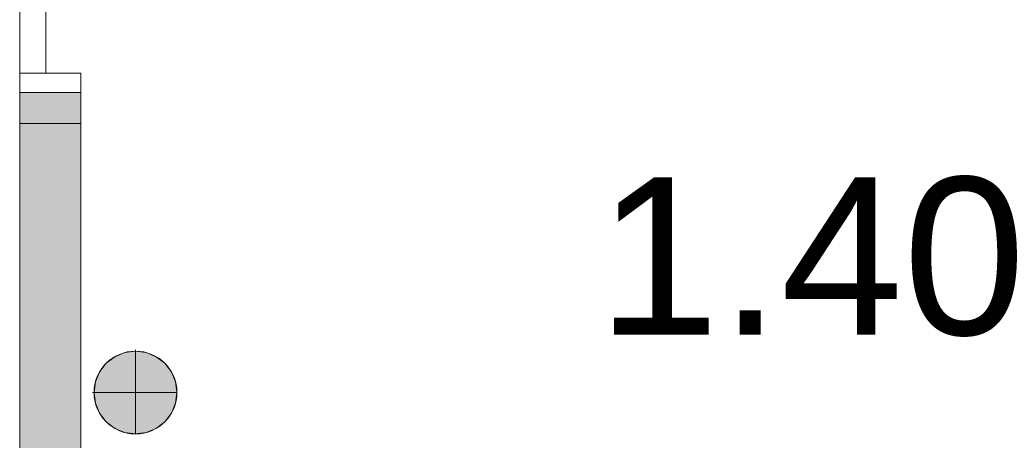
# Model space of a CAD drawing. Header units: inches. Extents: x 15 to 546804, y -66 to 267312.
# Tile 39 of 256: x 399781 to 404898, y 39787 to 41976. Entities that reach past the tile are written whole.
import ezdxf

# ---------------------------------------------------------------- set-up
doc = ezdxf.new("R2010")
doc.units = ezdxf.units.IN
doc.header["$MEASUREMENT"] = 0
doc.layers.add('Binnenwanden', color=2, linetype='Continuous')
doc.styles.add('style1', font='arial.ttf', dxfattribs={"height": 250})

msp = doc.modelspace()

# ---------------------------------------------------------------- hatches: boundary and pattern name
at = {"lineweight": 20}
h = msp.add_hatch(color=7, dxfattribs=at)
h.dxf.hatch_style = 1
h.paths.add_polyline_path([(399780.6, 38997.8), (400098.6, 38997.8), (400098.6, 41596.6), (399780.6, 41596.6)])
h = msp.add_hatch(color=7, dxfattribs=at)
h.dxf.hatch_style = 1
h.paths.add_polyline_path([(400598, 40035.9, 1), (400167.1, 40035.9, 1)])

# ---------------------------------------------------------------- linework, layer by layer
at = {"color": 7, "lineweight": 20}
for p, q in [((399780.6, 44674.5, 7500), (399780.6, 25037.8, 7500)), ((399780.6, 44674.5, 3000), (399780.6, 25037.8, 3000)), ((399780.6, 44674.5, 7500), (399780.6, 25037.8, 7500)), ((399780.6, 41697.8, 6032.1), (399780.6, 43837.8, 6032.1)), ((399780.6, 43837.8, 3732.1), (399780.6, 41697.8, 3732.1)), ((399780.6, 41436.6, 6032.1), (399780.6, 43736.6, 6032.1)), ((399780.6, 43736.6, 3732.1), (399780.6, 41436.6, 3732.1)), ((399780.6, 43736.6, 3800), (399780.6, 41436.6, 3800)), ((399916, 41697.8, 3732.1), (399916, 43736.6, 3732.1)), ((399780.6, 41697.8, 3732.1), (399780.6, 41697.8, 6032.1)), ((399780.6, 41697.8, 3732.1), (400098.6, 41697.8, 3732.1)), ((399780.6, 41697.8, 6032.1), (400098.6, 41697.8, 6032.1)), ((400098.6, 41697.8, 3732.1), (400098.6, 41697.8, 6032.1)), ((400098.6, 41596.6, 0), (400098.6, 41697.8, 0)), ((400098.6, 41596.6, 3732.1), (399780.6, 41596.6, 3732.1)), ((399780.6, 41596.6, 3732.1), (399780.6, 38997.8, 3732.1)), ((400098.6, 38997.8, 3732.1), (400098.6, 41596.6, 3732.1)), ((400098.6, 41436.6, 0), (400098.6, 41596.6, 0)), ((399780.6, 41436.6, 3732.1), (399780.6, 41436.6, 3800)), ((399780.6, 41436.6, 6032.1), (399880.6, 41436.6, 6032.1)), ((399780.6, 41436.6, 3732.1), (399880.6, 41436.6, 3732.1)), ((399780.6, 41436.6, 3800), (399880.6, 41436.6, 3800)), ((399780.6, 41436.6, 3800), (399780.6, 41436.6, 6032.1)), ((399880.6, 41436.6, 3732.1), (399880.6, 41436.6, 3800)), ((399880.6, 41436.6, 3732.1), (400098.6, 41436.6, 3732.1)), ((399880.6, 41436.6, 3800), (399880.6, 41436.6, 6032.1)), ((399880.6, 41436.6, 3800), (400098.6, 41436.6, 3800)), ((400098.6, 41436.6, 3732.1), (400098.6, 41436.6, 3800)), ((400098.6, 41436.6, 3800), (400098.6, 25357.8, 3800)), ((400274.8, 40222.4, 0), (400274.8, 40222.4, 7000)), ((400326.8, 40244, 0), (400326.8, 40244, 7000)), ((400382.5, 40258.9, 0), (400382.5, 40251.3, 0)), ((400382.5, 40251.3, 0), (400382.5, 40251.3, 7000)), ((400382.5, 40251.3, 0), (400382.5, 39820.4, 0)), ((400438.3, 40244, 0), (400438.3, 40244, 7000)), ((400490.3, 40222.4, 0), (400490.3, 40222.4, 7000)), ((400230.2, 40188.2, 0), (400230.2, 40188.2, 7000)), ((400534.9, 40188.2, 0), (400534.9, 40188.2, 7000)), ((400196, 40143.6, 0), (400196, 40143.6, 7000)), ((400569.1, 40143.6, 0), (400569.1, 40143.6, 7000)), ((400174.5, 40091.6, 0), (400174.5, 40091.6, 7000)), ((400590.6, 40091.6, 0), (400590.6, 40091.6, 7000)), ((400159.5, 40035.9, 0), (400167.1, 40035.9, 0)), ((400167.1, 40035.9, 0), (400167.1, 40035.9, 7000)), ((400167.1, 40035.9, 0), (400598, 40035.9, 0)), ((400598, 40035.9, 0), (400598, 40035.9, 7000)), ((400174.5, 39980.1, 0), (400174.5, 39980.1, 7000)), ((400590.6, 39980.1, 0), (400590.6, 39980.1, 7000)), ((400196, 39928.2, 0), (400196, 39928.2, 7000)), ((400569.1, 39928.2, 0), (400569.1, 39928.2, 7000)), ((400230.2, 39883.5, 0), (400230.2, 39883.5, 7000)), ((400534.9, 39883.5, 0), (400534.9, 39883.5, 7000)), ((400274.8, 39849.3, 0), (400274.8, 39849.3, 7000)), ((400326.8, 39827.8, 0), (400326.8, 39827.8, 7000)), ((400382.5, 39820.4, 0), (400382.5, 39820.4, 7000)), ((400438.3, 39827.8, 0), (400438.3, 39827.8, 7000)), ((400490.3, 39849.3, 0), (400490.3, 39849.3, 7000))]:
    msp.add_line(p, q, dxfattribs=at)
for centre in [(400382.5, 40035.9, 7000), (400382.5, 40035.9, 0)]:
    msp.add_circle(centre, 215.4, dxfattribs=at)
for points, invisible_edges in [([(399780.6, 25037.8, 7500), (399780.6, 44674.5, 7500), (399780.6, 43837.8, 6032.1)], 14), ([(399780.6, 25037.8, 3000), (399780.6, 43837.8, 3732.1), (399780.6, 44674.5, 3000)], 3), ([(399780.6, 25037.8, 3000), (399780.6, 44674.5, 3000), (400098.6, 25037.8, 3000)], 2), ([(399780.6, 44674.5, 7500), (399780.6, 25037.8, 7500), (400098.6, 44674.5, 7500)], 2), ([(399780.6, 41697.8, 6032.1), (399780.6, 25037.8, 7500), (399780.6, 43837.8, 6032.1)], 3), ([(399780.6, 41697.8, 3732.1), (399780.6, 43837.8, 3732.1), (399780.6, 25037.8, 3000)], 14), ([(399780.6, 43837.8, 3732.1), (399780.6, 41697.8, 3732.1), (400098.6, 43837.8, 3732.1)], 2), ([(399780.6, 41436.6, 3732.1), (399780.6, 43736.6, 3732.1), (399880.6, 41436.6, 3732.1)], 2), ([(399780.6, 41436.6, 6032.1), (399780.6, 43736.6, 6032.1), (399880.6, 41436.6, 6032.1)], 2), ([(399780.6, 43736.6, 3800), (399780.6, 43736.6, 3732.1), (399780.6, 41436.6, 3800)], 2), ([(399780.6, 41436.6, 3732.1), (399780.6, 41436.6, 3800), (399780.6, 43736.6, 3732.1)], 2), ([(399780.6, 41596.6, 2300), (399780.6, 43736.6, 2300), (400098.6, 41596.6, 2300)], 2), ([(399880.6, 43736.6, 3732.1), (399880.6, 41436.6, 6032.1), (399880.6, 43736.6, 3800)], 3), ([(399780.6, 41697.8, 3732.1), (399780.6, 38997.8, 6046.5), (399780.6, 41697.8, 6032.1)], 3), ([(399780.6, 38997.8, 6046.5), (399780.6, 41697.8, 3732.1), (399780.6, 38997.8, 4476.5)], 3), ([(400098.6, 41697.8, 3732.1), (399780.6, 41697.8, 3732.1), (400098.6, 41697.8, 6032.1)], 2), ([(399780.6, 41697.8, 6032.1), (400098.6, 41697.8, 6032.1), (399780.6, 41697.8, 3732.1)], 2), ([(400098.6, 41697.8, 6032.1), (400098.6, 38997.8, 4476.5), (400098.6, 41697.8, 3732.1)], 3), ([(400098.6, 38997.8, 4476.5), (400098.6, 41697.8, 6032.1), (400098.6, 38997.8, 6046.5)], 3), ([(399880.6, 41436.6, 3732.1), (399780.6, 41436.6, 3732.1), (399880.6, 41436.6, 3800)], 2), ([(399780.6, 41436.6, 3800), (399880.6, 41436.6, 3800), (399780.6, 41436.6, 3732.1)], 2), ([(399880.6, 41436.6, 3800), (399780.6, 41436.6, 3800), (399880.6, 41436.6, 6032.1)], 2), ([(399780.6, 41436.6, 6032.1), (399880.6, 41436.6, 6032.1), (399780.6, 41436.6, 3800)], 2), ([(399880.6, 41436.6, 3800), (399880.6, 41436.6, 6032.1), (399880.6, 41436.6, 3732.1)], 2), ([(399880.6, 41436.6, 3732.1), (400098.6, 41436.6, 3732.1), (399880.6, 41436.6, 3800)], 2), ([(400098.6, 41436.6, 3800), (399880.6, 41436.6, 3800), (400098.6, 41436.6, 3732.1)], 2), ([(400098.6, 41436.6, 3800), (400098.6, 41436.6, 3732.1), (400098.6, 25357.8, 3800)], 2), ([(400098.6, 25357.8, 3800), (400098.6, 41436.6, 3732.1), (400098.6, 25357.8, 3000)], 3), ([(400230.2, 39883.5, 0), (400230.2, 40188.2, 0), (400274.8, 40222.4, 0)], 13), ([(400230.2, 39883.5, 0), (400274.8, 40222.4, 0), (400274.8, 39849.3, 0)], 3), ([(400230.2, 40188.2, 7000), (400274.8, 40222.4, 0), (400230.2, 40188.2, 0)], 1), ([(400274.8, 40222.4, 0), (400230.2, 40188.2, 7000), (400274.8, 40222.4, 7000)], 1), ([(400230.2, 40188.2, 7000), (400274.8, 39849.3, 7000), (400274.8, 40222.4, 7000)], 3), ([(400274.8, 40222.4, 7000), (400326.8, 40244, 0), (400274.8, 40222.4, 0)], 1), ([(400326.8, 40244, 0), (400274.8, 40222.4, 7000), (400326.8, 40244, 7000)], 1), ([(400274.8, 39849.3, 0), (400274.8, 40222.4, 0), (400326.8, 40244, 0)], 13), ([(400274.8, 39849.3, 0), (400326.8, 40244, 0), (400326.8, 39827.8, 0)], 3), ([(400274.8, 40222.4, 7000), (400326.8, 39827.8, 7000), (400326.8, 40244, 7000)], 3), ([(400274.8, 40222.4, 7000), (400274.8, 39849.3, 7000), (400326.8, 39827.8, 7000)], 13), ([(400326.8, 40244, 7000), (400382.5, 40251.3, 0), (400326.8, 40244, 0)], 1), ([(400382.5, 40251.3, 0), (400326.8, 40244, 7000), (400382.5, 40251.3, 7000)], 1), ([(400326.8, 39827.8, 0), (400326.8, 40244, 0), (400382.5, 40251.3, 0)], 13), ([(400326.8, 39827.8, 0), (400382.5, 40251.3, 0), (400382.5, 39820.4, 0)], 3), ([(400326.8, 40244, 7000), (400382.5, 39820.4, 7000), (400382.5, 40251.3, 7000)], 3), ([(400326.8, 40244, 7000), (400326.8, 39827.8, 7000), (400382.5, 39820.4, 7000)], 13), ([(400382.5, 40251.3, 7000), (400438.3, 40244, 0), (400382.5, 40251.3, 0)], 1), ([(400438.3, 40244, 0), (400382.5, 40251.3, 7000), (400438.3, 40244, 7000)], 1), ([(400382.5, 39820.4, 0), (400382.5, 40251.3, 0), (400438.3, 40244, 0)], 13), ([(400382.5, 40251.3, 7000), (400382.5, 39820.4, 7000), (400438.3, 39827.8, 7000)], 13), ([(400382.5, 40251.3, 7000), (400438.3, 39827.8, 7000), (400438.3, 40244, 7000)], 3), ([(400382.5, 39820.4, 0), (400438.3, 40244, 0), (400438.3, 39827.8, 0)], 3), ([(400438.3, 40244, 7000), (400490.3, 40222.4, 0), (400438.3, 40244, 0)], 1), ([(400490.3, 40222.4, 0), (400438.3, 40244, 7000), (400490.3, 40222.4, 7000)], 1), ([(400438.3, 39827.8, 0), (400438.3, 40244, 0), (400490.3, 40222.4, 0)], 13), ([(400438.3, 40244, 7000), (400438.3, 39827.8, 7000), (400490.3, 39849.3, 7000)], 13), ([(400438.3, 40244, 7000), (400490.3, 39849.3, 7000), (400490.3, 40222.4, 7000)], 3), ([(400438.3, 39827.8, 0), (400490.3, 40222.4, 0), (400490.3, 39849.3, 0)], 3), ([(400490.3, 40222.4, 7000), (400534.9, 40188.2, 0), (400490.3, 40222.4, 0)], 1), ([(400534.9, 40188.2, 0), (400490.3, 40222.4, 7000), (400534.9, 40188.2, 7000)], 1), ([(400490.3, 39849.3, 0), (400490.3, 40222.4, 0), (400534.9, 40188.2, 0)], 13), ([(400490.3, 40222.4, 7000), (400490.3, 39849.3, 7000), (400534.9, 39883.5, 7000)], 13), ([(400490.3, 40222.4, 7000), (400534.9, 39883.5, 7000), (400534.9, 40188.2, 7000)], 3), ([(400196, 39928.2, 0), (400196, 40143.6, 0), (400230.2, 40188.2, 0)], 13), ([(400196, 39928.2, 0), (400230.2, 40188.2, 0), (400230.2, 39883.5, 0)], 3), ([(400230.2, 40188.2, 7000), (400196, 40143.6, 0), (400196, 40143.6, 7000)], 1), ([(400196, 40143.6, 0), (400230.2, 40188.2, 7000), (400230.2, 40188.2, 0)], 1), ([(400196, 40143.6, 7000), (400230.2, 39883.5, 7000), (400230.2, 40188.2, 7000)], 3), ([(400230.2, 40188.2, 7000), (400230.2, 39883.5, 7000), (400274.8, 39849.3, 7000)], 13), ([(400490.3, 39849.3, 0), (400534.9, 40188.2, 0), (400534.9, 39883.5, 0)], 3), ([(400534.9, 40188.2, 0), (400569.1, 40143.6, 7000), (400569.1, 40143.6, 0)], 1), ([(400569.1, 40143.6, 7000), (400534.9, 40188.2, 0), (400534.9, 40188.2, 7000)], 1), ([(400534.9, 39883.5, 0), (400534.9, 40188.2, 0), (400569.1, 40143.6, 0)], 13), ([(400534.9, 40188.2, 7000), (400534.9, 39883.5, 7000), (400569.1, 39928.2, 7000)], 13), ([(400534.9, 40188.2, 7000), (400569.1, 39928.2, 7000), (400569.1, 40143.6, 7000)], 3), ([(400174.5, 39980.1, 0), (400174.5, 40091.6, 0), (400196, 40143.6, 0)], 13), ([(400174.5, 39980.1, 0), (400196, 40143.6, 0), (400196, 39928.2, 0)], 3), ([(400196, 40143.6, 7000), (400174.5, 40091.6, 0), (400174.5, 40091.6, 7000)], 1), ([(400174.5, 40091.6, 0), (400196, 40143.6, 7000), (400196, 40143.6, 0)], 1), ([(400174.5, 40091.6, 7000), (400196, 39928.2, 7000), (400196, 40143.6, 7000)], 3), ([(400196, 40143.6, 7000), (400196, 39928.2, 7000), (400230.2, 39883.5, 7000)], 13), ([(400534.9, 39883.5, 0), (400569.1, 40143.6, 0), (400569.1, 39928.2, 0)], 3), ([(400569.1, 40143.6, 0), (400590.6, 40091.6, 7000), (400590.6, 40091.6, 0)], 1), ([(400590.6, 40091.6, 7000), (400569.1, 40143.6, 0), (400569.1, 40143.6, 7000)], 1), ([(400569.1, 39928.2, 0), (400569.1, 40143.6, 0), (400590.6, 40091.6, 0)], 13), ([(400569.1, 40143.6, 7000), (400569.1, 39928.2, 7000), (400590.6, 39980.1, 7000)], 13), ([(400569.1, 40143.6, 7000), (400590.6, 39980.1, 7000), (400590.6, 40091.6, 7000)], 3), ([(400174.5, 40091.6, 0), (400174.5, 39980.1, 0), (400167.1, 40035.9, 0)], 1), ([(400174.5, 40091.6, 7000), (400167.1, 40035.9, 0), (400167.1, 40035.9, 7000)], 1), ([(400167.1, 40035.9, 0), (400174.5, 40091.6, 7000), (400174.5, 40091.6, 0)], 1), ([(400174.5, 39980.1, 7000), (400174.5, 40091.6, 7000), (400167.1, 40035.9, 7000)], 1), ([(400174.5, 40091.6, 7000), (400174.5, 39980.1, 7000), (400196, 39928.2, 7000)], 13), ([(400569.1, 39928.2, 0), (400590.6, 40091.6, 0), (400590.6, 39980.1, 0)], 3), ([(400590.6, 40091.6, 0), (400598, 40035.9, 7000), (400598, 40035.9, 0)], 1), ([(400598, 40035.9, 7000), (400590.6, 40091.6, 0), (400590.6, 40091.6, 7000)], 1), ([(400590.6, 39980.1, 0), (400590.6, 40091.6, 0), (400598, 40035.9, 0)], 1), ([(400590.6, 40091.6, 7000), (400590.6, 39980.1, 7000), (400598, 40035.9, 7000)], 1), ([(400167.1, 40035.9, 7000), (400174.5, 39980.1, 0), (400174.5, 39980.1, 7000)], 1), ([(400174.5, 39980.1, 0), (400167.1, 40035.9, 7000), (400167.1, 40035.9, 0)], 1), ([(400598, 40035.9, 0), (400590.6, 39980.1, 7000), (400590.6, 39980.1, 0)], 1), ([(400590.6, 39980.1, 7000), (400598, 40035.9, 0), (400598, 40035.9, 7000)], 1), ([(400174.5, 39980.1, 7000), (400196, 39928.2, 0), (400196, 39928.2, 7000)], 1), ([(400196, 39928.2, 0), (400174.5, 39980.1, 7000), (400174.5, 39980.1, 0)], 1), ([(400590.6, 39980.1, 0), (400569.1, 39928.2, 7000), (400569.1, 39928.2, 0)], 1), ([(400569.1, 39928.2, 7000), (400590.6, 39980.1, 0), (400590.6, 39980.1, 7000)], 1), ([(400196, 39928.2, 7000), (400230.2, 39883.5, 0), (400230.2, 39883.5, 7000)], 1), ([(400230.2, 39883.5, 0), (400196, 39928.2, 7000), (400196, 39928.2, 0)], 1), ([(400569.1, 39928.2, 0), (400534.9, 39883.5, 7000), (400534.9, 39883.5, 0)], 1), ([(400534.9, 39883.5, 7000), (400569.1, 39928.2, 0), (400569.1, 39928.2, 7000)], 1), ([(400274.8, 39849.3, 7000), (400230.2, 39883.5, 0), (400274.8, 39849.3, 0)], 1), ([(400230.2, 39883.5, 0), (400274.8, 39849.3, 7000), (400230.2, 39883.5, 7000)], 1), ([(400534.9, 39883.5, 7000), (400490.3, 39849.3, 0), (400534.9, 39883.5, 0)], 1), ([(400490.3, 39849.3, 0), (400534.9, 39883.5, 7000), (400490.3, 39849.3, 7000)], 1), ([(400326.8, 39827.8, 7000), (400274.8, 39849.3, 0), (400326.8, 39827.8, 0)], 1), ([(400274.8, 39849.3, 0), (400326.8, 39827.8, 7000), (400274.8, 39849.3, 7000)], 1), ([(400382.5, 39820.4, 7000), (400326.8, 39827.8, 0), (400382.5, 39820.4, 0)], 1), ([(400326.8, 39827.8, 0), (400382.5, 39820.4, 7000), (400326.8, 39827.8, 7000)], 1), ([(400438.3, 39827.8, 7000), (400382.5, 39820.4, 0), (400438.3, 39827.8, 0)], 1), ([(400382.5, 39820.4, 0), (400438.3, 39827.8, 7000), (400382.5, 39820.4, 7000)], 1), ([(400490.3, 39849.3, 7000), (400438.3, 39827.8, 0), (400490.3, 39849.3, 0)], 1), ([(400438.3, 39827.8, 0), (400490.3, 39849.3, 7000), (400438.3, 39827.8, 7000)], 1)]:
    msp.add_3dface(points, dxfattribs=dict(at, invisible_edges=invisible_edges))

# ---------------------------------------------------------------- texts
at = {"layer": 'Binnenwanden', "color": 7, "linetype": 'Continuous', "style": 'style1'}
msp.add_text('1.40', height=819, dxfattribs=at).set_placement((402781.5, 40336.8, -150))

doc.saveas('drawing.dxf')
